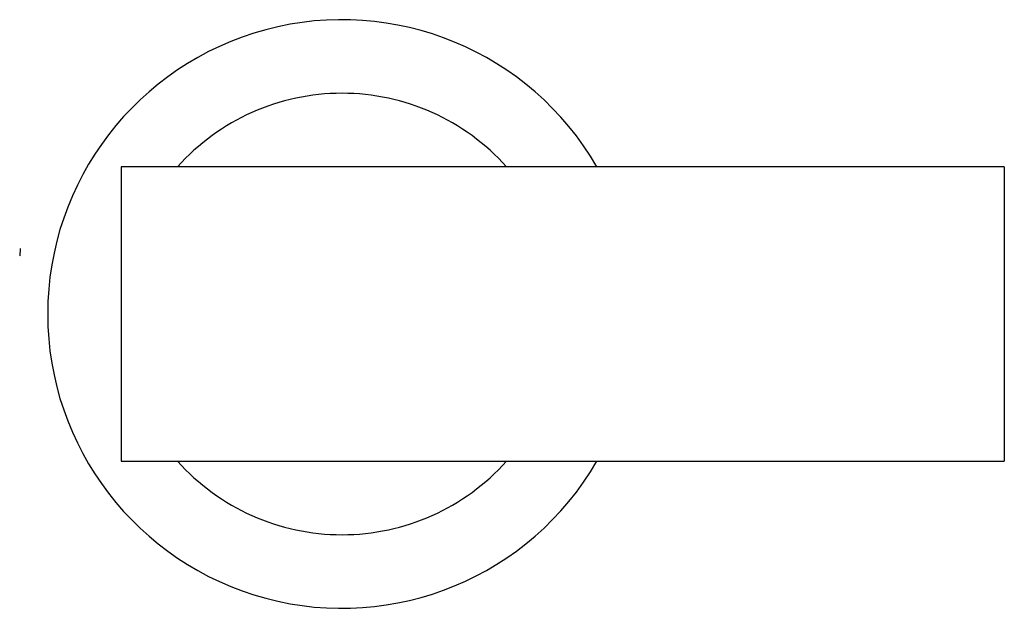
# Paper-space layout '_Inferior' of a CAD drawing. Header units: millimetres. Extents: x -66 to 68, y -40 to 40.
import ezdxf

# ---------------------------------------------------------------- set-up
doc = ezdxf.new("R2010")
doc.units = ezdxf.units.MM

psp = doc.layouts.new('_Inferior')

# ---------------------------------------------------------------- linework, layer by layer
at = {"color": 7, "linetype": 'Continuous', "lineweight": 25}
for p, q in [((68.21, 20), (-51.79, 20)), ((-51.79, 20), (-51.79, -20)), ((68.21, 20), (68.21, -20)), ((-65.53, 8.87), (-65.59, 7.89)), ((-65.48, 8.91), (-65.53, 8.87)), ((-65.59, 7.89), (-65.55, 7.93)), ((-51.79, -20), (68.21, -20))]:
    psp.add_line(p, q, dxfattribs=at)
for radius, start, end in [(40, 30, 330), (30, 41.8103, 138.1897), (30, 221.8103, 318.1897)]:
    psp.add_arc((-21.79, 0), radius, start, end, dxfattribs=at)

doc.saveas('drawing.dxf')
